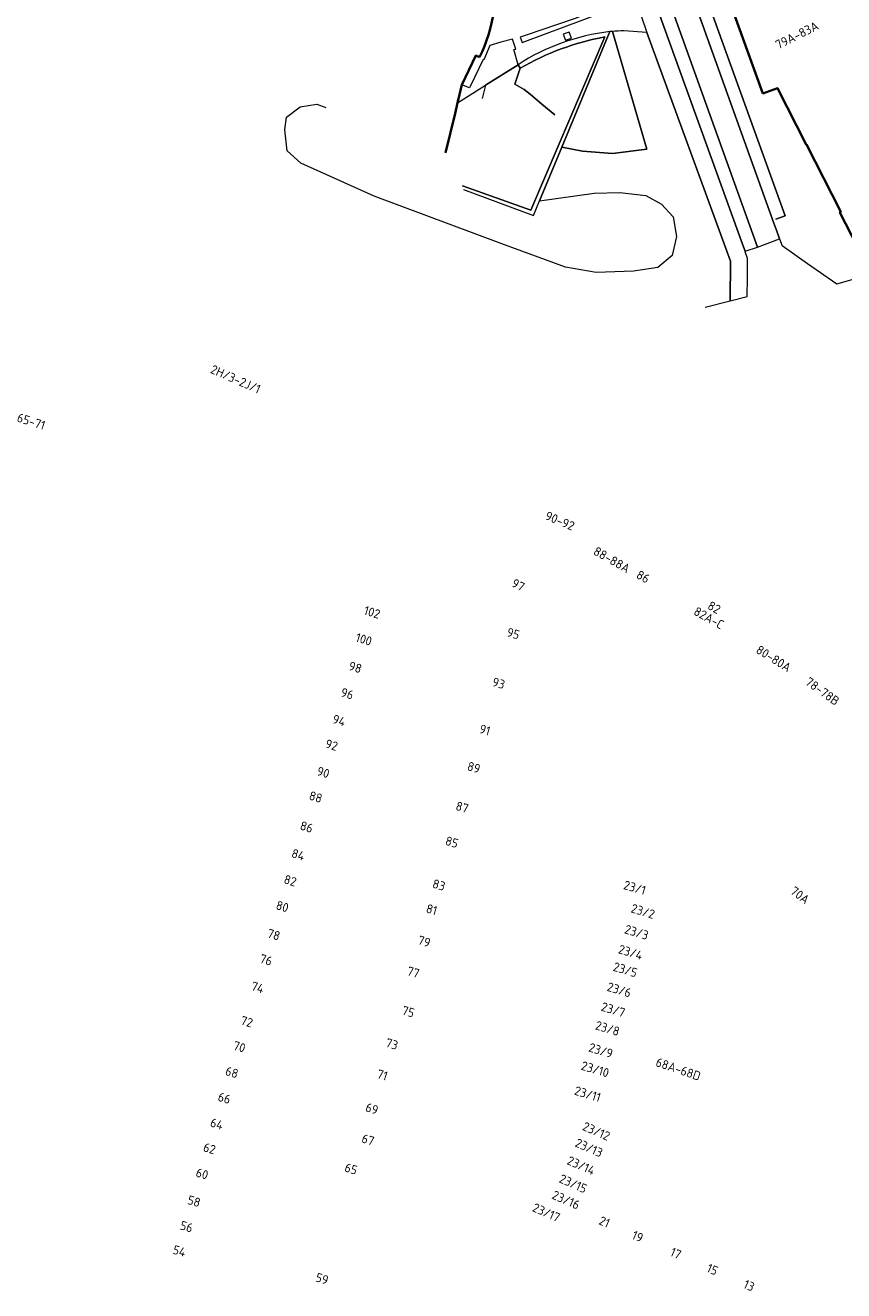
# Model space of a CAD drawing. Extents: x 150256 to 156914, y 461459 to 469481.
# Tile 188 of 256: x 154071 to 154194, y 463208 to 463398. Entities that reach past the tile are written whole.
import ezdxf
from ezdxf.enums import TextEntityAlignment as Align

# ---------------------------------------------------------------- set-up
doc = ezdxf.new("R2010")
doc.units = 0
doc.header["$LTSCALE"] = 0.75
for name, color, linetype, lineweight in [('B-RO-GR-GROENVOORZIENING-GV', 251, 'CONTINUOUS', 18), ('B-RO-GR-HAAG-GV', 251, 'CONTINUOUS', 13), ('B-RO-IE-TERREINAFSCHEIDING_KUNSTMATIG_HEKWERK-G', 251, 'IE-TERREINAFSCHEIDING-KUNSTMATIG', 18), ('B-RO-OG-BEBOUWING-GV', 6, 'CONTINUOUS', 35), ('B-RO-OG-BEBOUWING-T18', 1, 'CONTINUOUS', 18), ('B-RO-OG-TERREIN_CULTUURSCHEIDING-GV', 251, 'CONTINUOUS', 18), ('B-RO-VH-VERHARDING_BETONSTRAATSTEEN-GV', 251, 'CONTINUOUS', 18), ('B-RO-VH-VERHARDING_FUNDERING_ZAND-GV', 251, 'CONTINUOUS', 18), ('B-RO-VH-VERHARDING_STRAATBAKSTEEN-GV', 251, 'CONTINUOUS', 18), ('B-RO-VH-VERHARDING_TEGEL-GV', 251, 'CONTINUOUS', 18)]:
    doc.layers.add(name, color=color, linetype=linetype, lineweight=lineweight)
doc.styles.add('NLCS-ISO-M200-T18', font='NLCS-ISO.ttf', dxfattribs={"height": 360})
doc.linetypes.add('IE-TERREINAFSCHEIDING-KUNSTMATIG', pattern='A,4,[82,NLCS.SHX,S=0.75,R=90,X=0,Y=0],4,-2', length=10)

msp = doc.modelspace()

# ---------------------------------------------------------------- linework, layer by layer
at = {"layer": 'B-RO-GR-GROENVOORZIENING-GV'}
for points in [[(154160.481, 463401.114), (154160.218, 463401.822), (154153.286, 463399.087), (154145.965, 463396.567), (154145.057, 463396.263), (154145.347, 463395.492)], [(154152.738, 463396.139), (154152.426, 463397.047), (154151.518, 463396.734), (154151.831, 463395.828)]]:
    msp.add_lwpolyline(points, close=True, dxfattribs=at)
for points in [[(154157.743, 463396.309), (154150.755, 463379.915), (154146.631, 463370.325), (154136.407, 463373.976)], [(154136.537, 463373.437), (154147.042, 463369.54), (154147.961, 463371.744), (154151.321, 463379.801), (154158.497, 463397.122)], [(154144.738, 463392.151), (154145.056, 463391.618)]]:
    msp.add_lwpolyline(points, dxfattribs=at)
for points in [[(154158.497, 463397.122, 0.1150305), (154144.738, 463392.151)], [(154145.056, 463391.618, -0.0873854), (154157.743, 463396.309)]]:
    msp.add_lwpolyline(points, format="xyb", dxfattribs=at)
at = {"layer": 'B-RO-GR-HAAG-GV'}
msp.add_lwpolyline([(154160.218, 463401.822), (154153.286, 463399.087), (154145.965, 463396.567), (154145.057, 463396.263), (154145.347, 463395.492), (154160.481, 463401.114)], close=True, dxfattribs=at)
for points in [[(154157.743, 463396.309), (154150.755, 463379.915), (154146.631, 463370.325), (154136.407, 463373.976)], [(154136.537, 463373.437), (154147.042, 463369.54), (154147.961, 463371.744), (154151.321, 463379.801), (154158.497, 463397.122)], [(154144.738, 463392.151), (154145.056, 463391.618)]]:
    msp.add_lwpolyline(points, dxfattribs=at)
for points in [[(154158.497, 463397.122, 0.1150305), (154144.738, 463392.151)], [(154145.056, 463391.618, -0.0873854), (154157.743, 463396.309)]]:
    msp.add_lwpolyline(points, format="xyb", dxfattribs=at)
at = {"layer": 'B-RO-IE-TERREINAFSCHEIDING_KUNSTMATIG_HEKWERK-G'}
for points in [[(154144.738, 463392.151), (154144.119, 463394.439)], [(154144.738, 463392.151), (154139.856, 463389.072)]]:
    msp.add_lwpolyline(points, dxfattribs=at)
at = {"layer": 'B-RO-OG-BEBOUWING-GV'}
for points in [[(154171.981, 463414.005), (154181.456, 463387.85), (154183.643, 463388.62), (154187.923, 463380.175), (154188.011, 463380.175), (154193.125, 463370.073), (154192.99, 463370.015), (154195.562, 463364.965), (154200.455, 463366.699), (154248.839, 463384.253), (154245.401, 463393.752), (154243.222, 463399.795)], [(154133.86, 463378.923), (154135.293, 463384.852), (154135.676, 463386.436), (154136.325, 463389.12), (154138.391, 463393.521), (154138.956, 463393.28)]]:
    msp.add_lwpolyline(points, dxfattribs=at)
msp.add_lwpolyline([(154138.956, 463393.28, 0.157497), (154141.044, 463407.362)], format="xyb", dxfattribs=at)
at = {"layer": 'B-RO-OG-TERREIN_CULTUURSCHEIDING-GV'}
for points in [[(154158.887, 463397.151), (154164.033, 463379.484), (154158.921, 463378.861), (154154.381, 463379.185), (154151.321, 463379.801), (154147.961, 463371.744), (154156.163, 463372.914), (154160.022, 463373.006), (154163.88, 463372.547), (154166.269, 463371.263), (154168.014, 463369.336), (154168.474, 463366.401), (154167.831, 463363.557), (154165.718, 463361.722), (154162.043, 463361.172), (154156.439, 463360.988), (154151.845, 463361.814), (154142.291, 463365.3), (154123.182, 463372.456), (154112.158, 463377.41), (154110.137, 463379.244), (154109.769, 463382.364), (154110.045, 463384.29), (154112.066, 463385.85), (154114.546, 463386.217), (154115.908, 463385.718)], [(154136.407, 463373.976), (154146.631, 463370.325), (154150.755, 463379.915), (154157.743, 463396.309)], [(154172.787, 463355.803), (154176.545, 463356.743), (154176.579, 463362.686), (154164.042, 463396.981), (154160.597, 463397.219)], [(154145.056, 463391.618), (154144.238, 463389.23), (154145.639, 463388.437), (154146.567, 463387.717), (154148.321, 463386.22), (154150.237, 463384.644)]]:
    msp.add_lwpolyline(points, dxfattribs=at)
for points in [[(154157.743, 463396.309, 0.0873854), (154145.056, 463391.618)], [(154160.597, 463397.219, 0.0140129), (154158.887, 463397.151)]]:
    msp.add_lwpolyline(points, format="xyb", dxfattribs=at)
msp.add_lwpolyline([(154158.497, 463397.122), (154151.321, 463379.801), (154154.381, 463379.185), (154158.921, 463378.861), (154164.033, 463379.484), (154158.887, 463397.151)], close=True, dxfattribs=at)
at = {"layer": 'B-RO-VH-VERHARDING_BETONSTRAATSTEEN-GV'}
for points in [[(154169.428, 463406.404), (154183.097, 463368.415)], [(154183.367, 463368.989), (154184.796, 463369.503), (154171.415, 463406.641), (154170.194, 463406.188)]]:
    msp.add_lwpolyline(points, dxfattribs=at)
msp.add_lwpolyline([(154137.58, 463388.901), (154137.47, 463388.673), (154136.325, 463389.12), (154135.676, 463386.436), (154139.856, 463389.072), (154144.738, 463392.151), (154144.119, 463394.439), (154144.417, 463394.469), (154143.909, 463395.968), (154142.165, 463395.541), (154140.527, 463395.019), (154139.615, 463392.872), (154139.513, 463392.908)], close=True, dxfattribs=at)
at = {"layer": 'B-RO-VH-VERHARDING_FUNDERING_ZAND-GV'}
msp.add_lwpolyline([(154150.237, 463384.644), (154148.321, 463386.22), (154146.567, 463387.717), (154145.639, 463388.437), (154144.238, 463389.23), (154145.056, 463391.618), (154144.738, 463392.151), (154139.856, 463389.072), (154139.374, 463387.08)], dxfattribs=at)
at = {"layer": 'B-RO-VH-VERHARDING_STRAATBAKSTEEN-GV'}
for points in [[(154160.278, 463436.751), (154157.453, 463444.777), (154157.017, 463445.951), (154149.462, 463443.143), (154152.566, 463436.988), (154153.402, 463434.719), (154154.561, 463431.57), (154156.438, 463432.186), (154180.651, 463364.804), (154183.945, 463366.026), (154183.826, 463366.35), (154183.529, 463367.184), (154183.108, 463368.372), (154183.102, 463368.395), (154183.097, 463368.415), (154169.428, 463406.404), (154167.827, 463410.64), (154164.522, 463420.027), (154161.565, 463428.222)], [(154183.097, 463368.415), (154183.102, 463368.395), (154183.108, 463368.372), (154183.529, 463367.184), (154183.826, 463366.35), (154183.945, 463366.026), (154183.971, 463365.957), (154184.313, 463365.078), (154184.324, 463365.031), (154188.127, 463362.364), (154192.551, 463359.275), (154195.866, 463360.23), (154196.994, 463360.573), (154197.638, 463360.752), (154197.691, 463360.767), (154196.569, 463362.979), (154195.562, 463364.965), (154192.99, 463370.015), (154193.125, 463370.073), (154188.011, 463380.175), (154187.923, 463380.175), (154183.643, 463388.62), (154181.456, 463387.85), (154171.981, 463414.005)], [(154170.194, 463406.188), (154171.415, 463406.641), (154184.796, 463369.503), (154183.367, 463368.989)]]:
    msp.add_lwpolyline(points, dxfattribs=at)
msp.add_lwpolyline([(154154.561, 463431.57), (154155.311, 463429.449), (154158.086, 463421.422), (154178.374, 463365.264), (154178.772, 463364.171), (154180.651, 463364.804), (154156.438, 463432.186)], close=True, dxfattribs=at)
at = {"layer": 'B-RO-VH-VERHARDING_TEGEL-GV'}
msp.add_lwpolyline([(154162.41, 463401.831), (154164.042, 463396.981), (154176.579, 463362.686), (154176.545, 463356.743), (154179.111, 463357.385), (154179.121, 463360.172), (154179.138, 463363.1), (154179.093, 463363.222), (154178.792, 463364.115), (154178.772, 463364.171), (154178.374, 463365.264), (154158.086, 463421.422), (154155.718, 463420.525), (154158.607, 463412.556), (154156.681, 463411.842), (154158.167, 463407.413), (154160.373, 463407.543)], close=True, dxfattribs=at)

# ---------------------------------------------------------------- texts
at = {"layer": 'B-RO-OG-BEBOUWING-T18', "style": 'NLCS-ISO-M200-T18'}
for s, rotation, p in [('79A-83A', 26.7, (154186.562, 463396.58)), ('2H/3-2J/1', 336.3, (154102.397, 463345.009)), ('65-71', 342.1, (154071.745, 463338.657)), ('90-92', 337.3, (154151.018, 463323.753)), ('88-88A', 330.3, (154158.796, 463317.92)), ('97', 331.9, (154144.763, 463314.142)), ('86', 330.8, (154163.493, 463315.383)), ('102', 343, (154122.852, 463310.045)), ('82A-C', 331, (154173.36, 463309.201)), ('82', 331, (154174.146, 463310.773)), ('100', 343, (154121.615, 463305.988)), ('95', 343.6, (154144.03, 463306.868)), ('80-80A', 328.1, (154183.067, 463303.109)), ('98', 343, (154120.338, 463301.801)), ('93', 343.6, (154141.834, 463299.415)), ('78-78B', 324.3, (154190.388, 463298.198)), ('96', 343, (154119.132, 463297.848)), ('94', 343, (154117.91, 463293.84)), ('91', 343.6, (154139.772, 463292.415)), ('92', 343, (154116.785, 463290.15)), ('90', 343, (154115.532, 463286.042)), ('89', 343.6, (154138.114, 463286.785)), ('88', 343, (154114.409, 463282.361)), ('87', 343.6, (154136.357, 463280.82)), ('86', 343, (154113.038, 463277.866)), ('85', 343.6, (154134.816, 463275.59)), ('84', 343, (154111.77, 463273.708)), ('82', 343, (154110.583, 463269.815)), ('83', 343.6, (154132.877, 463269.167)), ('23/1', 344, (154162.24, 463268.76)), ('70A', 323.1, (154187.016, 463267.619)), ('80', 343, (154109.4, 463265.936)), ('81', 343.6, (154131.794, 463265.481)), ('23/2', 343.1, (154163.465, 463265.217)), ('78', 343, (154108.113, 463261.713)), ('79', 343.6, (154130.672, 463260.699)), ('23/3', 343.2, (154162.513, 463262.072)), ('23/4', 343.1, (154161.605, 463259.067)), ('76', 343, (154106.959, 463257.932)), ('23/5', 343.2, (154160.814, 463256.454)), ('77', 343.7, (154129.035, 463256.077)), ('74', 343, (154105.699, 463253.799)), ('23/6', 343.1, (154159.903, 463253.44)), ('75', 344, (154128.279, 463250.166)), ('23/7', 343.1, (154159.003, 463250.466)), ('72', 343.6, (154104.066, 463248.664)), ('23/8', 343.2, (154158.154, 463247.66)), ('73', 343.1, (154125.825, 463245.318)), ('70', 343.6, (154102.96, 463244.898)), ('23/9', 343.1, (154157.151, 463244.344)), ('23/10', 343.2, (154156.301, 463241.532)), ('68A-68D', 341.1, (154168.76, 463241.551)), ('68', 343.6, (154101.835, 463241.066)), ('71', 342.9, (154124.397, 463240.678)), ('23/11', 343.1, (154155.178, 463237.819)), ('66', 343.7, (154100.702, 463237.207)), ('69', 342.9, (154122.838, 463235.62)), ('64', 343.6, (154099.57, 463233.349)), ('23/12', 336.2, (154156.478, 463232.244)), ('67', 342.9, (154122.244, 463230.959)), ('23/13', 336.2, (154155.38, 463229.759)), ('62', 343.6, (154098.483, 463229.647)), ('65', 342.9, (154119.701, 463226.599)), ('23/14', 336.1, (154154.202, 463227.095)), ('60', 343.6, (154097.37, 463225.859)), ('23/15', 336.2, (154153.001, 463224.378)), ('23/16', 336.2, (154151.923, 463221.939)), ('58', 343.6, (154096.161, 463221.74)), ('23/17', 336.2, (154148.98, 463220.05)), ('56', 343.6, (154095.042, 463217.93)), ('21', 336.2, (154157.697, 463218.642)), ('19', 336.2, (154162.67, 463216.453)), ('54', 343.6, (154093.97, 463214.277)), ('17', 336.2, (154168.393, 463213.934)), ('15', 336.2, (154173.886, 463211.516)), ('59', 343.3, (154115.361, 463210.123)), ('13', 336.2, (154179.379, 463209.098))]:
    msp.add_text(s, height=1.35, rotation=rotation, dxfattribs=at).set_placement(p, align=Align.MIDDLE)

doc.saveas('drawing.dxf')
